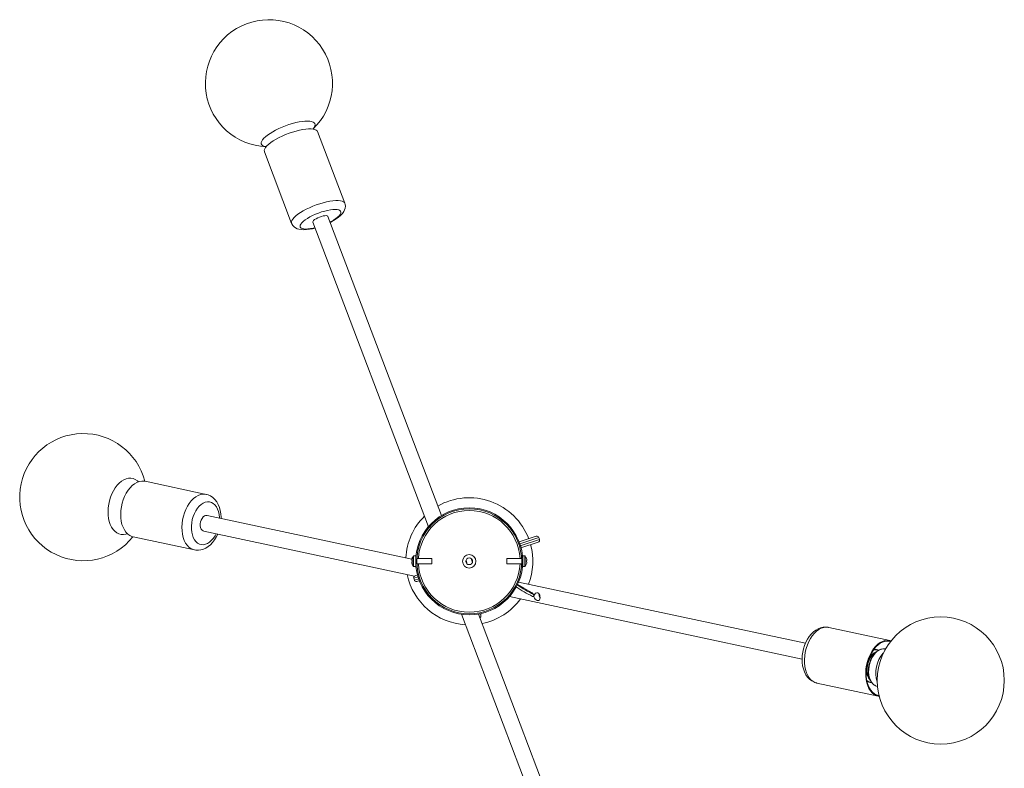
# Model space of a CAD drawing. Header units: millimetres. Extents: x -559 to 770, y -1682 to 398.
# Tile 5 of 5: x -256 to 480, y -161 to 398. Entities that reach past the tile are written whole.
import ezdxf

# ---------------------------------------------------------------- set-up
doc = ezdxf.new("R2010")
doc.units = ezdxf.units.MM

msp = doc.modelspace()

# ---------------------------------------------------------------- linework, layer by layer
at = {"color": 7, "linetype": 'Continuous', "lineweight": 15}
for p, q in [((-12.99, 260.81), (-33.29, 314.36)), ((-73.03, 299.3), (-52.74, 245.75)), ((59.15, 27.37), (-25.56, 250.94)), ((-36.79, 246.69), (49.46, 19.07)), ((-116.51, 43.27), (-162.26, 53.05)), ((37.12, -5.17), (-115.88, 27.54)), ((-118.39, 15.8), (38.97, -17.84)), ((-171.14, 11.49), (-125.39, 1.71)), ((130.1, 11.92), (117.26, 7.75)), ((118.54, 3.32), (131.53, 7.54)), ((132.49, 9.43), (132, 10.96)), ((36.98, -6.26), (36.98, -5.9)), ((37.23, -6.26), (36.98, -6.26)), ((36.98, -7.64), (36.98, -7.29)), ((36.98, -7.29), (37.23, -7.29)), ((37.21, -4.78), (37.23, -4.79)), ((40, -2.77), (38.46, -2.77)), ((40, -10.77), (40, -2.77)), ((52, -4.77), (40.85, -4.77)), ((52, -8.77), (52, -4.77)), ((77.37, -6.79), (77.62, -7.55)), ((77.63, -5.96), (78.56, -8.81)), ((82.36, -7.57), (81.44, -4.72)), ((82.38, -5.99), (82.38, -5.99)), ((119.15, -4.77), (108, -4.77)), ((108, -4.77), (108, -8.77)), ((121.54, -2.77), (120, -2.77)), ((120, -2.77), (120, -10.77)), ((122.77, -4.79), (122.79, -4.78)), ((123.02, -6.26), (122.77, -6.26)), ((122.77, -7.29), (123.02, -7.29)), ((123.02, -5.9), (123.02, -6.26)), ((123.02, -7.29), (123.02, -7.64)), ((37.23, -8.76), (37.21, -8.77)), ((38.46, -10.77), (40, -10.77)), ((40.85, -8.77), (52, -8.77)), ((77.57, -7.38), (77.68, -7.69)), ((77.62, -7.54), (77.62, -7.54)), ((108, -8.77), (119.15, -8.77)), ((120, -10.77), (121.54, -10.77)), ((122.79, -8.77), (122.77, -8.76)), ((38.53, -19.41), (39.02, -20.94)), ((41.4, -16.9), (39.52, -17.51)), ((331.19, -68.04), (116.89, -22.23)), ((110.15, -33.06), (328.66, -79.77)), ((128.04, -31.56), (126.97, -30.27)), ((74.25, -46.36), (164.45, -284.41)), ((175.67, -280.15), (87.01, -46.15)), ((88.62, -47.92), (88.6, -48.12)), ((88.73, -45.84), (88.71, -45.92)), ((394.36, -65.95), (348.61, -56.17)), ((382.11, -72.84), (382.5, -72.77)), ((391, -72.28), (389.35, -72.28)), ((339.73, -97.73), (385.48, -107.51)), ((383.49, -99.69), (385, -100.36))]:
    msp.add_line(p, q, dxfattribs=at)
at = {"color": 8, "linetype": 'Continuous', "lineweight": 15}
for p, q in [((117.68, 6.31), (131.99, 10.96)), ((118.12, 4.76), (132.49, 9.43)), ((38.17, -10.63), (38.17, -2.92)), ((38.46, -10.77), (38.46, -2.77)), ((81.93, -5.31), (81.66, -5.4)), ((82.42, -6.84), (82.15, -6.92)), ((121.54, -2.77), (121.54, -10.77)), ((121.83, -2.92), (121.83, -10.63)), ((38.62, -19.38), (41.87, -18.32)), ((39.12, -20.9), (42.38, -19.84))]:
    msp.add_line(p, q, dxfattribs=at)
at = {"color": 8, "linetype": 'Continuous', "lineweight": 15, "flags": 128}
for points in [[(-59.83, 317.63), (-62.3, 316.54), (-64.66, 315.39), (-66.86, 314.18), (-68.87, 312.96), (-70.66, 311.72), (-72.2, 310.5), (-73.46, 309.31), (-74.43, 308.18), (-75.08, 307.12), (-75.4, 306.15), (-75.4, 305.28), (-75.07, 304.53), (-74.41, 303.92), (-73.44, 303.44), (-72.17, 303.12), (-71.69, 303.05)], [(-36.77, 316.28), (-36.68, 316.39), (-35.87, 317.49), (-35.38, 318.51), (-35.22, 319.43), (-35.39, 320.24), (-35.88, 320.92), (-36.7, 321.47), (-37.82, 321.86), (-39.23, 322.11), (-40.9, 322.2), (-42.81, 322.13), (-44.93, 321.91), (-47.21, 321.53), (-49.63, 321), (-52.15, 320.34), (-54.71, 319.54), (-57.29, 318.64), (-59.83, 317.63)], [(-49.58, 251.28), (-48, 252.52), (-46.17, 253.77), (-44.1, 255.02), (-41.85, 256.23), (-39.44, 257.4), (-36.92, 258.49), (-34.33, 259.5), (-31.71, 260.39), (-29.11, 261.17), (-26.58, 261.81), (-24.16, 262.31), (-21.88, 262.65), (-19.8, 262.83), (-17.93, 262.85), (-16.32, 262.7), (-15, 262.39), (-13.98, 261.93), (-13.28, 261.32), (-12.99, 260.8)], [(-52.74, 245.75), (-52.81, 245.99), (-52.83, 246.86), (-52.51, 247.84), (-51.85, 248.92), (-50.87, 250.07), (-49.58, 251.28)], [(-23.97, 246.73), (-23.3, 247.08), (-21.44, 248.16), (-19.79, 249.26), (-18.39, 250.34), (-17.29, 251.39), (-16.49, 252.39), (-16.02, 253.3), (-15.88, 254.11), (-16.09, 254.81), (-16.64, 255.37), (-17.51, 255.78), (-18.69, 256.04), (-20.14, 256.14), (-21.84, 256.07), (-23.75, 255.85), (-25.83, 255.46), (-28.03, 254.93), (-30.29, 254.26), (-32.58, 253.46), (-34.83, 252.57), (-37, 251.59), (-39.04, 250.55), (-40.91, 249.47), (-42.56, 248.37), (-43.95, 247.29), (-43.95, 247.29)], [(-43.95, 247.29), (-45.06, 246.23), (-45.86, 245.24), (-46.33, 244.33), (-46.46, 243.51), (-46.26, 242.82), (-45.71, 242.26), (-44.84, 241.84), (-43.66, 241.58), (-42.21, 241.49), (-40.5, 241.55), (-38.59, 241.78), (-36.52, 242.17), (-35.19, 242.48)], [(-167.12, 52.7), (-168, 53.47), (-169.51, 54.43), (-171.12, 55.05), (-172.81, 55.34), (-174.55, 55.27), (-176.32, 54.87), (-178.09, 54.12), (-179.82, 53.05), (-181.49, 51.67), (-183.07, 50.01), (-184.54, 48.09), (-185.87, 45.94), (-187.03, 43.59), (-188.02, 41.1), (-188.81, 38.49), (-189.39, 35.82), (-189.75, 33.11), (-189.89, 30.43), (-189.79, 27.81), (-189.48, 25.3), (-188.94, 22.93), (-188.19, 20.75), (-187.25, 18.79), (-186.12, 17.09), (-184.82, 15.66), (-183.38, 14.55), (-181.82, 13.76), (-180.16, 13.3), (-178.44, 13.19), (-176.68, 13.42), (-175.43, 13.79)], [(-131.75, 32), (-130.55, 34.36), (-129.18, 36.51), (-127.67, 38.43), (-126.05, 40.07), (-124.34, 41.41), (-122.57, 42.43), (-120.77, 43.1), (-118.98, 43.42), (-117.22, 43.39), (-116.45, 43.25)], [(-106.63, 25.56), (-106.66, 26.05), (-106.9, 28.3), (-107.37, 30.4), (-108.06, 32.31), (-108.96, 33.98), (-110.03, 35.37), (-111.27, 36.46), (-112.63, 37.22), (-114.1, 37.63), (-115.63, 37.68), (-117.2, 37.38), (-118.77, 36.72), (-120.3, 35.73), (-121.75, 34.43), (-123.11, 32.84), (-124.33, 31), (-125.4, 28.95)], [(-125.41, 1.71), (-126.37, 1.98), (-127.97, 2.72), (-129.46, 3.81), (-130.79, 5.21), (-131.96, 6.91), (-132.94, 8.87), (-133.72, 11.07), (-134.27, 13.46), (-134.6, 16.01), (-134.7, 18.67), (-134.56, 21.39), (-134.18, 24.13), (-133.58, 26.84), (-132.77, 29.48), (-131.75, 32)], [(-125.4, 28.95), (-126.27, 26.74), (-126.95, 24.42), (-127.4, 22.03), (-127.62, 19.64), (-127.62, 17.29), (-127.37, 15.04), (-126.9, 12.94), (-126.21, 11.03), (-125.32, 9.36), (-124.24, 7.97), (-123.01, 6.88), (-121.64, 6.12), (-120.17, 5.71), (-118.64, 5.66), (-117.07, 5.96), (-115.51, 6.62), (-113.98, 7.61), (-112.52, 8.91), (-111.16, 10.5), (-109.94, 12.34), (-109.14, 13.83)], [(88.71, -45.92), (88.62, -46.34), (88.06, -46.21), (87.63, -45.92)], [(88.6, -48.12), (88.55, -48.46), (88.02, -48.4), (87.81, -48.26)], [(348.61, -56.17), (348.37, -56.12), (346.62, -55.99), (344.83, -56.21), (343.04, -56.79), (341.26, -57.72), (339.53, -58.97), (337.88, -60.53), (336.34, -62.37), (334.93, -64.47), (333.68, -66.77), (332.61, -69.25), (331.74, -71.86), (331.08, -74.56), (330.64, -77.3), (330.44, -80.03), (330.47, -82.71), (330.73, -85.3), (331.23, -87.73), (331.94, -89.99), (332.87, -92.02), (333.99, -93.79), (335.28, -95.28), (336.73, -96.45), (338.3, -97.29), (339.73, -97.73)], [(381.46, -98.23), (380.55, -97.1), (379.69, -95.56), (379.04, -93.77), (378.62, -91.79), (378.42, -89.67), (378.46, -87.46), (378.73, -85.21), (379.24, -82.99), (379.96, -80.86), (380.87, -78.86), (381.96, -77.06), (383.19, -75.49), (384.54, -74.2), (385.97, -73.22), (387.43, -72.58), (387.76, -72.49)], [(379.37, -95.12), (379.23, -94.97), (378.37, -93.73), (377.71, -92.22), (377.25, -90.5), (377.03, -88.62), (377.04, -86.64), (377.29, -84.63), (377.76, -82.64), (378.45, -80.75), (379.33, -79.01), (380.37, -77.49), (381.53, -76.22), (382.79, -75.25), (383.47, -74.88)], [(379, -94.48), (378.6, -93.82), (377.93, -92.31), (377.47, -90.58), (377.25, -88.69), (377.26, -86.7), (377.5, -84.68), (377.98, -82.68), (378.67, -80.78), (379.55, -79.04), (380.6, -77.5), (381.77, -76.23), (383.04, -75.25), (383.2, -75.16)]]:
    msp.add_lwpolyline(points, dxfattribs=at)
at = {"color": 7, "linetype": 'Continuous', "lineweight": 15, "flags": 128}
for points in [[(-33.29, 314.36), (-33.57, 314.87), (-34.27, 315.48), (-35.29, 315.94), (-36.62, 316.25), (-38.22, 316.4), (-40.09, 316.38), (-42.17, 316.2), (-44.45, 315.86), (-46.87, 315.36), (-49.41, 314.72), (-52, 313.95), (-54.62, 313.05), (-57.21, 312.04), (-59.73, 310.95), (-62.14, 309.79), (-64.39, 308.57), (-66.46, 307.33), (-68.29, 306.07), (-69.87, 304.83)], [(-69.87, 304.83), (-71.16, 303.63), (-72.14, 302.47), (-72.8, 301.4), (-73.12, 300.41), (-73.1, 299.54), (-73.03, 299.3)], [(-23.88, 246.49), (-23.37, 246.75), (-21.34, 247.87), (-19.45, 249.05), (-17.71, 250.29), (-16.13, 251.64), (-14.71, 253.14), (-13.74, 254.52), (-13.1, 255.82), (-12.71, 257.13), (-12.57, 258.47), (-12.71, 259.81), (-13.02, 260.78)], [(-35.51, 248.55), (-34.47, 249.23), (-33.23, 249.88), (-31.86, 250.47), (-30.44, 250.95), (-29.07, 251.29), (-27.84, 251.48), (-26.81, 251.51), (-26.05, 251.36), (-25.62, 251.05), (-25.56, 250.94)], [(-52.71, 245.78), (-52.53, 245.27), (-51.8, 244.08), (-50.89, 243.11), (-49.84, 242.35), (-48.66, 241.76), (-47.31, 241.33), (-45.7, 241.05), (-43.74, 240.95), (-41.55, 241.05), (-39.3, 241.34), (-37.02, 241.77), (-35.1, 242.24)], [(-36.79, 246.69), (-36.81, 246.78), (-36.72, 247.29), (-36.27, 247.89), (-35.51, 248.55)], [(-162.26, 53.05), (-162.97, 53.17), (-164.73, 53.2), (-166.52, 52.88), (-168.32, 52.21), (-170.09, 51.19), (-171.8, 49.85), (-173.42, 48.21), (-174.93, 46.3), (-176.3, 44.14), (-177.5, 41.78)], [(-177.5, 41.78), (-178.52, 39.27), (-179.33, 36.63), (-179.93, 33.91), (-180.31, 31.17), (-180.45, 28.45), (-180.35, 25.79), (-180.02, 23.24), (-179.47, 20.85), (-178.69, 18.65), (-177.71, 16.69), (-176.54, 14.99), (-175.21, 13.59), (-173.72, 12.5), (-172.12, 11.76), (-171.14, 11.49)], [(-105.46, 25.31), (-105.44, 26.17), (-105.61, 28.69), (-106.01, 31.14), (-106.66, 33.49), (-107.55, 35.69), (-108.69, 37.69), (-110.05, 39.45), (-111.6, 40.92), (-113.3, 42.06), (-115.1, 42.87), (-116.43, 43.22)], [(-118.39, 15.8), (-118.73, 15.9), (-119.56, 16.42), (-120.24, 17.26), (-120.72, 18.39), (-120.98, 19.71), (-120.99, 21.16), (-120.77, 22.65), (-120.31, 24.07), (-119.66, 25.34), (-118.84, 26.38), (-117.92, 27.12), (-116.95, 27.53), (-115.99, 27.56), (-115.88, 27.54)], [(-125.4, 1.75), (-124.27, 1.52), (-122.38, 1.47), (-120.5, 1.72), (-118.65, 2.26), (-116.84, 3.09), (-115.07, 4.21), (-113.38, 5.62), (-111.8, 7.29), (-110.34, 9.2), (-109.05, 11.31), (-107.95, 13.57)], [(39.02, -20.94), (39.21, -21.32), (39.59, -21.7), (40.2, -21.94), (40.57, -21.96), (40.94, -21.89), (41.67, -21.65), (42.85, -21.27)], [(115.96, -24.04), (120.68, -26.86), (126.97, -30.27)], [(127.27, -32.94), (127.44, -33.07), (127.65, -33.06), (127.86, -32.94), (128.03, -32.71), (128.15, -32.41), (128.19, -32.08), (128.15, -31.79), (128.04, -31.56)], [(128.32, -32.88), (128.47, -31.99), (128.9, -31.22), (129.58, -30.62), (130.44, -30.29), (131.24, -30.34), (131.83, -30.68), (132.29, -31.27), (132.65, -32.14), (132.85, -33.18), (132.89, -34.14), (132.79, -34.92), (132.57, -35.55), (132.17, -35.99), (131.54, -36.14), (130.8, -35.99), (130.08, -35.64), (129.35, -35.08), (128.7, -34.25), (128.35, -33.27), (128.32, -32.88)], [(88.19, -49.27), (88.5, -48.81), (88.65, -48.13)], [(88.65, -47.97), (88.69, -46.92), (88.74, -45.88)], [(348.6, -56.2), (348.13, -56.08), (346.24, -55.92), (344.36, -56.07), (342.5, -56.51), (340.67, -57.24), (338.88, -58.27), (337.17, -59.57), (335.54, -61.16), (334.04, -62.99), (332.69, -65.04), (331.52, -67.26), (330.53, -69.63), (329.74, -72.09), (329.16, -74.62), (328.8, -77.19), (328.66, -79.77), (328.75, -82.31), (329.07, -84.79), (329.63, -87.17), (330.44, -89.43), (331.5, -91.5), (332.79, -93.35), (334.28, -94.92), (335.93, -96.17), (337.7, -97.1), (339.55, -97.69), (339.73, -97.72)], [(386.28, -107.64), (385.72, -107.56), (384.05, -107.07), (382.48, -106.23), (381.03, -105.06), (379.74, -103.58), (378.62, -101.8), (377.69, -99.77), (376.98, -97.52), (376.48, -95.08), (376.22, -92.49), (376.19, -89.81), (376.39, -87.08), (376.83, -84.34), (377.49, -81.64), (378.36, -79.03), (379.43, -76.55), (380.68, -74.25), (382.09, -72.16), (383.63, -70.31), (385.28, -68.75), (387.01, -67.5), (388.79, -66.57), (390.58, -65.99), (392.37, -65.77), (394.12, -65.9), (395.15, -66.16)], [(386.13, -107.02), (385.84, -106.97), (384.21, -106.5), (382.69, -105.68), (381.28, -104.54), (380.02, -103.1), (378.94, -101.38), (378.04, -99.4), (377.34, -97.21), (376.86, -94.84), (376.6, -92.33), (376.57, -89.73), (376.77, -87.07), (377.2, -84.41), (377.84, -81.79), (378.68, -79.25), (379.72, -76.84), (380.94, -74.6), (382.31, -72.57), (383.81, -70.78), (385.41, -69.26), (387.09, -68.04), (388.82, -67.14), (390.57, -66.58), (392.3, -66.36), (394, -66.49), (394.75, -66.67)], [(387.65, -72.53), (386.61, -72.86), (385.3, -73.55), (384.04, -74.5), (382.87, -75.65), (381.82, -76.97), (380.91, -78.39), (380.11, -79.96), (379.6, -81.17), (379.2, -82.33), (378.67, -84.33)], [(389.35, -72.28), (388.02, -72.41), (387.65, -72.53)], [(387.76, -72.49), (388.9, -72.29), (389.35, -72.28)], [(378.67, -84.33), (378.33, -86.42), (378.25, -87.28), (378.2, -88.69), (378.24, -90.12), (378.4, -91.6), (378.7, -93.06), (379.13, -94.48), (379.71, -95.83), (380.44, -97.06), (381.32, -98.14)]]:
    msp.add_lwpolyline(points, dxfattribs=at)
at = {"color": 7, "linetype": 'Continuous', "lineweight": 15}
for centre, radius in [((80, -6.77), 40), ((80, -6.77), 39.2), ((80, -6.77), 5), ((80, -6.77), 2.5), ((432.28, -95.79), 47.5)]:
    msp.add_circle(centre, radius, dxfattribs=at)
for centre, radius, start, end in [((-69.68, 350.43), 47.5, 314.00694, 267.49789), ((-208.4, 41.18), 47.5, 14.50568, 321.35931), ((80, -6.77), 47.5, 20.7766, 119.71515), ((80, -6.77), 47.5, 134.85852, 176.89523), ((130.57, 10.49), 1.5, 18.07867, 108.05706), ((131.06, 8.97), 1.5, 287.94026, 17.91865), ((80, -6.77), 47.5, 338.96976, 15.20201), ((43.4, -6.77), 6.48, 162.16487, 172.30324), ((43.4, -6.77), 6.5, 143.64163, 162.13742), ((44.39, -6.77), 7.18, 175.88569, 184.11431), ((38.46, -3.13), 0.36, 90, 143.64163), ((40.2, -4.57), 0.2, 180, 222.81535), ((80, -6.77), 2.5, 340.10277, 17.84338), ((119.8, -4.57), 0.2, 317.18465, 360), ((121.54, -3.13), 0.36, 36.35837, 90), ((116.6, -6.77), 6.5, 17.86258, 36.35837), ((116.6, -6.77), 6.48, 7.69676, 17.83513), ((115.61, -6.77), 7.18, 355.88569, 4.11431), ((43.4, -6.77), 6.48, 187.69676, 197.83513), ((43.4, -6.77), 6.5, 197.86258, 216.35837), ((38.46, -10.41), 0.36, 216.35837, 270), ((40.2, -8.97), 0.2, 137.18465, 180), ((119.8, -8.97), 0.2, 0, 42.81535), ((121.54, -10.41), 0.36, 270, 323.64163), ((116.6, -6.77), 6.5, 323.64163, 342.13742), ((116.6, -6.77), 6.48, 342.16487, 352.30324), ((80, -6.77), 47.5, 192.0386, 266.64631), ((39.97, -18.96), 1.52, 107.37963, 197.33173), ((187.26, 86.34), 133.52, 237.24663, 243.29893), ((80, -6.77), 47.5, 281.78968, 323.82639), ((136.16, -31.59), 3.96, 174.38806, 213.87447), ((383.45, -77.26), 4.56, 59.91562, 101.24791), ((380.21, -92.3), 4.97, 232.86273, 270.65387), ((385.78, -94.2), 5.95, 221.43335, 247.39981), ((386.23, -93.71), 6.58, 223.48166, 245.43001)]:
    msp.add_arc(centre, radius, start, end, dxfattribs=at)
at = {"color": 8, "linetype": 'Continuous', "lineweight": 15}
for centre, radius, start, end in [((80, -6.77), 38, 3.01696, 176.98304), ((80, -6.77), 38, 183.01696, 356.98304), ((187.83, 86.65), 132.47, 237.0498, 243.17059), ((383.6, -77.96), 5.12, 66.33432, 109.49811), ((387.91, -83.95), 10.27, 112.40332, 160.57889), ((405.8, -90.13), 22.04, 138.31275, 197.55225), ((387.25, -88.34), 10.56, 176.02, 222.95971), ((380.59, -92.1), 5.18, 226.58355, 267.95101)]:
    msp.add_arc(centre, radius, start, end, dxfattribs=at)

doc.saveas('drawing.dxf')
